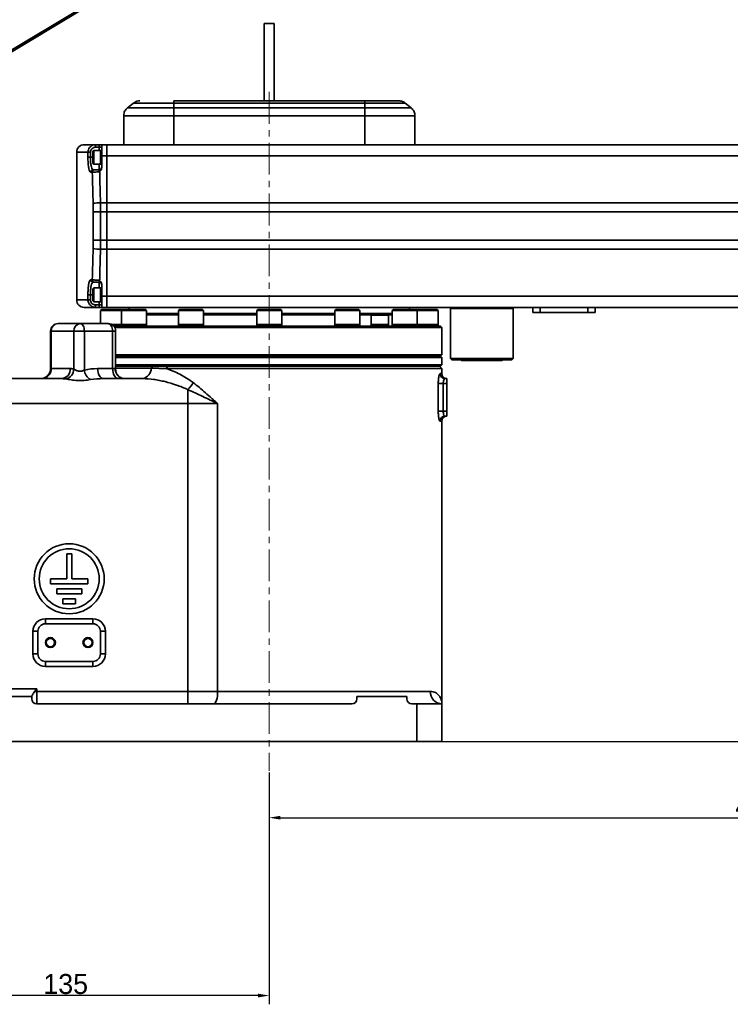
# Model space of a CAD drawing. Header units: millimetres. Extents: x 2633 to 6460, y 1296 to 5553.
# Tile 21 of 29: x 4198 to 4482, y 4066 to 4460. Entities that reach past the tile are written whole.
import ezdxf

# ---------------------------------------------------------------- set-up
doc = ezdxf.new("R2010")
doc.units = ezdxf.units.MM
doc.header["$PDSIZE"] = -1
doc.linetypes.add('CENTER', pattern=[10.16, 6.35, -1.27, 1.27, -1.27])
doc.linetypes.add('CENTERX2', pattern=[20.32, 12.7, -2.54, 2.54, -2.54])
doc.layers.add('中心线层', color=1, linetype='CENTER')
doc.layers.add('标注层', color=7, linetype='Continuous')
doc.dimstyles.new('ISO-25(3)', dxfattribs={"dimtxt": 8, "dimasz": 4.5, "dimexe": 3.5, "dimexo": 0.625, "dimtad": 1, "dimtoh": 1, "dimdec": 1, "dimtxsty": 'Standard', "dimcen": 2.5, "dimclrd": 4, "dimclre": 4, "dimclrt": 3, "dimadec": 0, "dimazin": 0, "dimtfac": 1, "dimtdec": 1, "dimtmove": 1, "dimatfit": 3, "dimfxl": 1, "dimarcsym": 0})

# ---------------------------------------------------------------- blocks, each defined once
blk = doc.blocks.new('_D')
at = {"layer": 'Defpoints', "color": 0, "transparency": 16777216}
for p in [(5081.79, 4746.06), (4012.4, 4171.57), (4172.67, 4171.57)]:
    blk.add_point(p, dxfattribs=at)
at = {"layer": '标注层', "color": 4, "lineweight": -2, "transparency": 16777216}
for p, q in [((5081.16, 4746.06), (4008.9, 4746.06)), ((4012.4, 4741.56), (4012.4, 4176.07)), ((4172.05, 4171.57), (4008.9, 4171.57))]:
    blk.add_line(p, q, dxfattribs=at)
at = {"layer": '标注层', "color": 4, "transparency": 16777216}
for points in [[(4011.65, 4741.56), (4013.15, 4741.56), (4012.4, 4746.06)], [(4011.65, 4176.07), (4013.15, 4176.07), (4012.4, 4171.57)]]:
    blk.add_solid(points, dxfattribs=at)
at = {"layer": '标注层', "color": 3, "transparency": 16777216, "insert": (4002.44, 4500.69), "char_height": 8, "attachment_point": 2, "rotation": 90}
blk.add_mtext('574,5', dxfattribs=at)
blk = doc.blocks.new('_D_2')
at = {"layer": 'Defpoints', "color": 0, "transparency": 16777216}
for p in [(4162.67, 4171.57), (4297.64, 4159.84), (4162.67, 4069.99)]:
    blk.add_point(p, dxfattribs=at)
at = {"layer": '标注层', "color": 4, "lineweight": -2, "transparency": 16777216}
for p, q in [((4162.67, 4170.95), (4162.67, 4066.49)), ((4297.64, 4159.21), (4297.64, 4066.49)), ((4293.14, 4069.99), (4167.17, 4069.99))]:
    blk.add_line(p, q, dxfattribs=at)
at = {"layer": '标注层', "color": 4, "transparency": 16777216}
for points in [[(4167.17, 4070.74), (4167.17, 4069.24), (4162.67, 4069.99)], [(4293.14, 4070.74), (4293.14, 4069.24), (4297.64, 4069.99)]]:
    blk.add_solid(points, dxfattribs=at)
at = {"layer": '标注层', "color": 3, "transparency": 16777216, "insert": (4216.28, 4078.62), "char_height": 8, "attachment_point": 2}
blk.add_mtext('135', dxfattribs=at)
blk = doc.blocks.new('_D_3')
at = {"layer": 'Defpoints', "color": 0, "transparency": 16777216}
for p in [(4727.64, 4323.99), (4297.64, 4159.84), (4727.64, 4141.08)]:
    blk.add_point(p, dxfattribs=at)
at = {"layer": '标注层', "color": 4, "lineweight": -2, "transparency": 16777216}
for p, q in [((4727.64, 4323.37), (4727.64, 4137.58)), ((4297.64, 4159.21), (4297.64, 4137.58)), ((4302.14, 4141.08), (4723.14, 4141.08))]:
    blk.add_line(p, q, dxfattribs=at)
at = {"layer": '标注层', "color": 4, "transparency": 16777216}
for points in [[(4302.14, 4141.83), (4302.14, 4140.33), (4297.64, 4141.08)], [(4723.14, 4141.83), (4723.14, 4140.33), (4727.64, 4141.08)]]:
    blk.add_solid(points, dxfattribs=at)
at = {"layer": '标注层', "color": 3, "transparency": 16777216, "insert": (4492.9, 4149.71), "char_height": 8, "attachment_point": 2}
blk.add_mtext('430', dxfattribs=at)
blk = doc.blocks.new('_D_5')
at = {"layer": 'Defpoints', "color": 0, "transparency": 16777216}
for p in [(4765.82, 4327.57), (4356.67, 4171.57), (4854.81, 4171.57)]:
    blk.add_point(p, dxfattribs=at)
at = {"layer": '标注层', "color": 4, "lineweight": -2, "transparency": 16777216}
for p, q in [((4766.45, 4327.57), (4858.31, 4327.57)), ((4854.81, 4323.07), (4854.81, 4176.07)), ((4357.3, 4171.57), (4858.31, 4171.57))]:
    blk.add_line(p, q, dxfattribs=at)
at = {"layer": '标注层', "color": 4, "transparency": 16777216}
for points in [[(4854.06, 4323.07), (4855.56, 4323.07), (4854.81, 4327.57)], [(4854.06, 4176.07), (4855.56, 4176.07), (4854.81, 4171.57)]]:
    blk.add_solid(points, dxfattribs=at)
at = {"layer": '标注层', "color": 3, "transparency": 16777216, "insert": (4846.19, 4233.28), "char_height": 8, "attachment_point": 2, "rotation": 90}
blk.add_mtext('156', dxfattribs=at)
blk = doc.blocks.new('*D106')
at = {"color": 4, "lineweight": -2, "transparency": 16777216}
for p, q in [((5098.27, 4237.57), (5161.27, 4237.57)), ((5157.77, 4176.07), (5157.77, 4233.07)), ((4357.3, 4171.57), (5161.27, 4171.57))]:
    blk.add_line(p, q, dxfattribs=at)
at = {"color": 4, "transparency": 16777216}
for points in [[(5157.02, 4233.07), (5158.52, 4233.07), (5157.77, 4237.57)], [(5157.02, 4176.07), (5158.52, 4176.07), (5157.77, 4171.57)]]:
    blk.add_solid(points, dxfattribs=at)
at = {"layer": 'Defpoints', "color": 0, "transparency": 16777216}
for p in [(5097.64, 4237.57), (5157.77, 4237.57), (4356.67, 4171.57)]:
    blk.add_point(p, dxfattribs=at)
at = {"color": 3, "transparency": 16777216, "insert": (5153.15, 4204.57), "char_height": 8, "attachment_point": 5, "rotation": 90}
blk.add_mtext('66', dxfattribs=at)

msp = doc.modelspace()

# ---------------------------------------------------------------- linework, layer by layer
at = {"linetype": 'Continuous', "lineweight": 35}
for p, q in [((4170.65, 4433.53), (4224.96, 4466.16)), ((4225.29, 4465.62), (4170.97, 4432.99)), ((4295.67, 4458.47), (4295.67, 4427.57)), ((4297.67, 4458.47), (4295.67, 4458.47)), ((4299.67, 4458.47), (4297.67, 4458.47)), ((4299.67, 4427.57), (4299.67, 4458.47)), ((4335.82, 4427.57), (4259.52, 4427.57)), ((4241.02, 4424.77), (4243.43, 4426.69)), ((4259.52, 4424.77), (4241.02, 4424.77)), ((4259.52, 4426.69), (4243.43, 4426.69)), ((4335.82, 4426.69), (4259.52, 4426.69)), ((4259.52, 4424.77), (4259.52, 4426.69)), ((4335.82, 4424.77), (4259.52, 4424.77)), ((4335.82, 4424.77), (4335.82, 4426.69)), ((4351.92, 4426.69), (4335.82, 4426.69)), ((4354.32, 4424.77), (4335.82, 4424.77)), ((4351.92, 4426.69), (4354.32, 4424.77)), ((4239.52, 4410.07), (4239.52, 4421.65)), ((4259.52, 4421.65), (4239.52, 4421.65)), ((4259.52, 4410.07), (4259.52, 4421.65)), ((4335.82, 4421.65), (4259.52, 4421.65)), ((4335.82, 4410.07), (4335.82, 4421.65)), ((4355.82, 4421.65), (4335.82, 4421.65)), ((4355.82, 4421.65), (4355.82, 4410.07)), ((4223.67, 4410.07), (4228.17, 4410.07)), ((4227.47, 4407.82), (4227.17, 4407.52)), ((4230.17, 4407.82), (4227.47, 4407.82)), ((4227.47, 4407.82), (4227.47, 4402.77)), ((4228.17, 4409.07), (4228.17, 4410.07)), ((4228.17, 4410.07), (4229.67, 4410.07)), ((4229.67, 4409.07), (4228.17, 4409.07)), ((4229.67, 4409.07), (4229.67, 4410.07)), ((4229.67, 4409.07), (4230.67, 4409.07)), ((4229.67, 4407.82), (4229.67, 4409.07)), ((4230.67, 4407.82), (4230.17, 4407.82)), ((4230.17, 4407.82), (4230.17, 4402.77)), ((4230.17, 4402.32), (4230.17, 4407.82)), ((4230.67, 4410.07), (4232.67, 4410.07)), ((4230.67, 4405.67), (4230.67, 4410.07)), ((4232.67, 4410.07), (4254.72, 4410.07)), ((4232.67, 4405.67), (4232.67, 4410.07)), ((4259.52, 4410.07), (4254.72, 4410.07)), ((4335.82, 4410.07), (4259.52, 4410.07)), ((4340.63, 4410.07), (4335.82, 4410.07)), ((4340.63, 4410.07), (4792.67, 4410.07)), ((4220.67, 4407.07), (4220.67, 4348.07)), ((4225.16, 4407.07), (4220.67, 4407.07)), ((4225.16, 4405.07), (4225.16, 4407.07)), ((4226.14, 4407.07), (4225.16, 4407.07)), ((4226.14, 4405.07), (4225.16, 4405.07)), ((4226.14, 4407.07), (4226.14, 4405.07)), ((4226.14, 4405.07), (4227.17, 4405.07)), ((4227.17, 4403.02), (4227.17, 4407.52)), ((4232.67, 4405.67), (4230.67, 4405.67)), ((4230.67, 4405.67), (4230.67, 4400.91)), ((4792.67, 4405.67), (4232.67, 4405.67)), ((4232.67, 4386.85), (4232.67, 4405.67)), ((4227.17, 4402.62), (4227.17, 4403.02)), ((4227.17, 4402.62), (4227.47, 4402.32)), ((4227.25, 4400.07), (4227.9, 4400.07)), ((4227.47, 4402.77), (4227.47, 4402.32)), ((4227.47, 4402.32), (4230.17, 4402.32)), ((4229.67, 4400.07), (4229.67, 4402.32)), ((4230.17, 4402.77), (4230.17, 4402.32)), ((4230.17, 4402.32), (4230.67, 4402.32)), ((4226.92, 4399.07), (4226.27, 4399.07)), ((4227.28, 4383.28), (4227.24, 4386.49)), ((4230.18, 4386.85), (4230.22, 4383.28)), ((4230.18, 4386.85), (4232.67, 4386.85)), ((4232.67, 4386.85), (4792.67, 4386.85)), ((4232.67, 4383.28), (4232.67, 4386.85)), ((4227.28, 4383.28), (4230.22, 4383.28)), ((4227.28, 4371.86), (4227.28, 4383.28)), ((4230.22, 4383.28), (4230.22, 4371.86)), ((4232.67, 4383.28), (4230.22, 4383.28)), ((4792.67, 4383.28), (4232.67, 4383.28)), ((4232.67, 4371.86), (4232.67, 4383.28)), ((4227.24, 4368.65), (4227.28, 4371.86)), ((4227.28, 4371.86), (4230.22, 4371.86)), ((4230.22, 4371.86), (4230.18, 4368.29)), ((4230.22, 4371.86), (4232.67, 4371.86)), ((4232.67, 4371.86), (4792.67, 4371.86)), ((4232.67, 4368.29), (4232.67, 4371.86)), ((4232.67, 4368.29), (4230.18, 4368.29)), ((4792.67, 4368.29), (4232.67, 4368.29)), ((4232.67, 4349.47), (4232.67, 4368.29)), ((4226.27, 4356.07), (4226.92, 4356.07)), ((4227.47, 4352.82), (4227.17, 4352.52)), ((4227.9, 4355.07), (4227.25, 4355.07)), ((4230.17, 4352.82), (4227.47, 4352.82)), ((4227.47, 4352.82), (4227.47, 4347.77)), ((4229.67, 4352.82), (4229.67, 4355.07)), ((4230.67, 4352.82), (4230.17, 4352.82)), ((4230.17, 4352.82), (4230.17, 4347.77)), ((4230.17, 4347.32), (4230.17, 4352.82)), ((4230.67, 4349.47), (4230.67, 4354.23)), ((4225.16, 4348.07), (4225.16, 4350.07)), ((4226.14, 4350.07), (4225.16, 4350.07)), ((4226.14, 4350.07), (4226.14, 4348.07)), ((4226.14, 4350.07), (4227.17, 4350.07)), ((4227.17, 4348.02), (4227.17, 4352.52)), ((4230.67, 4349.47), (4232.67, 4349.47)), ((4230.67, 4349.47), (4230.67, 4345.07)), ((4232.67, 4349.47), (4792.67, 4349.47)), ((4232.67, 4345.07), (4232.67, 4349.47)), ((4220.67, 4348.07), (4225.16, 4348.07)), ((4228.17, 4345.07), (4223.67, 4345.07)), ((4226.14, 4348.07), (4225.16, 4348.07)), ((4227.17, 4347.62), (4227.17, 4348.02)), ((4227.17, 4347.62), (4227.47, 4347.32)), ((4227.47, 4347.77), (4227.47, 4347.32)), ((4227.47, 4347.32), (4230.17, 4347.32)), ((4228.17, 4346.07), (4229.67, 4346.07)), ((4228.17, 4346.07), (4228.17, 4345.07)), ((4229.67, 4345.07), (4228.17, 4345.07)), ((4229.67, 4346.07), (4229.67, 4347.32)), ((4229.67, 4345.07), (4229.67, 4346.07)), ((4229.67, 4346.07), (4230.67, 4346.07)), ((4230.17, 4347.77), (4230.17, 4347.32)), ((4230.17, 4347.32), (4230.67, 4347.32)), ((4232.67, 4345.07), (4230.67, 4345.07)), ((4684.72, 4345.07), (4232.67, 4345.07)), ((4241.67, 4345.07), (4241.67, 4344.27)), ((4353.67, 4344.27), (4353.67, 4345.07)), ((4370.67, 4345.07), (4370.17, 4344.57)), ((4395.17, 4344.57), (4394.67, 4345.07)), ((4402.97, 4343.07), (4402.97, 4345.07)), ((4405.97, 4345.07), (4405.97, 4343.07)), ((4424.97, 4343.07), (4424.97, 4345.07)), ((4427.97, 4345.07), (4427.97, 4343.07)), ((4230.67, 4344.27), (4230.17, 4343.77)), ((4230.17, 4343.77), (4230.17, 4338.57)), ((4238.55, 4343.77), (4230.17, 4343.77)), ((4230.67, 4344.27), (4239.05, 4344.27)), ((4239.05, 4344.27), (4238.55, 4343.77)), ((4238.55, 4343.77), (4238.55, 4338.27)), ((4248.55, 4343.77), (4238.55, 4343.77)), ((4239.05, 4344.27), (4248.05, 4344.27)), ((4248.55, 4343.77), (4248.05, 4344.27)), ((4248.55, 4338.27), (4248.55, 4343.77)), ((4261.42, 4342.57), (4248.55, 4342.57)), ((4261.42, 4342.07), (4248.55, 4342.07)), ((4261.92, 4344.27), (4261.42, 4343.77)), ((4261.42, 4343.77), (4261.42, 4338.27)), ((4271.42, 4343.77), (4261.42, 4343.77)), ((4261.92, 4344.27), (4270.92, 4344.27)), ((4271.42, 4343.77), (4270.92, 4344.27)), ((4271.42, 4338.27), (4271.42, 4343.77)), ((4292.67, 4342.57), (4271.42, 4342.57)), ((4292.67, 4342.07), (4271.42, 4342.07)), ((4293.17, 4344.27), (4292.67, 4343.77)), ((4292.67, 4343.77), (4292.67, 4338.27)), ((4302.67, 4343.77), (4292.67, 4343.77)), ((4293.17, 4344.27), (4302.17, 4344.27)), ((4302.67, 4343.77), (4302.17, 4344.27)), ((4302.67, 4338.27), (4302.67, 4343.77)), ((4323.92, 4342.57), (4302.67, 4342.57)), ((4323.92, 4342.07), (4302.67, 4342.07)), ((4324.42, 4344.27), (4323.92, 4343.77)), ((4323.92, 4343.77), (4323.92, 4338.27)), ((4333.92, 4343.77), (4323.92, 4343.77)), ((4324.42, 4344.27), (4333.42, 4344.27)), ((4333.92, 4343.77), (4333.42, 4344.27)), ((4333.92, 4338.27), (4333.92, 4343.77)), ((4346.8, 4342.57), (4333.92, 4342.57)), ((4338.52, 4342.07), (4333.92, 4342.07)), ((4338.72, 4342.27), (4338.37, 4341.92)), ((4338.37, 4341.92), (4338.37, 4338.27)), ((4345.37, 4341.92), (4338.37, 4341.92)), ((4338.72, 4342.27), (4345.02, 4342.27)), ((4345.37, 4341.92), (4345.02, 4342.27)), ((4346.8, 4342.07), (4345.22, 4342.07)), ((4345.37, 4338.27), (4345.37, 4341.92)), ((4347.3, 4344.27), (4346.8, 4343.77)), ((4346.8, 4343.77), (4346.8, 4338.27)), ((4356.8, 4343.77), (4346.8, 4343.77)), ((4347.3, 4344.27), (4356.3, 4344.27)), ((4356.8, 4343.77), (4356.3, 4344.27)), ((4356.3, 4344.27), (4364.67, 4344.27)), ((4356.8, 4338.27), (4356.8, 4343.77)), ((4365.17, 4343.77), (4356.8, 4343.77)), ((4365.17, 4343.77), (4364.67, 4344.27)), ((4365.17, 4338.27), (4365.17, 4343.77)), ((4370.17, 4344.57), (4370.17, 4324.57)), ((4395.17, 4344.57), (4370.17, 4344.57)), ((4395.17, 4324.57), (4395.17, 4344.57)), ((4405.97, 4343.07), (4402.97, 4343.07)), ((4424.97, 4343.07), (4405.97, 4343.07)), ((4427.97, 4343.07), (4424.97, 4343.07)), ((4213.22, 4338.57), (4221.97, 4338.57)), ((4221.97, 4338.57), (4233.23, 4338.57)), ((4238.55, 4338.27), (4234.54, 4338.27)), ((4366.17, 4337.57), (4235.47, 4337.57)), ((4366.67, 4337.07), (4235.83, 4337.07)), ((4238.55, 4338.27), (4238.55, 4337.57)), ((4248.55, 4338.27), (4238.55, 4338.27)), ((4238.55, 4338.27), (4239.22, 4338.27)), ((4239.22, 4338.27), (4248.55, 4338.27)), ((4248.55, 4337.57), (4248.55, 4338.27)), ((4261.42, 4338.27), (4261.42, 4337.57)), ((4271.42, 4338.27), (4261.42, 4338.27)), ((4261.42, 4338.27), (4263.92, 4338.27)), ((4263.92, 4338.27), (4271.42, 4338.27)), ((4271.42, 4337.57), (4271.42, 4338.27)), ((4292.67, 4338.27), (4292.67, 4337.57)), ((4302.67, 4338.27), (4292.67, 4338.27)), ((4292.67, 4338.27), (4297.67, 4338.27)), ((4297.67, 4338.27), (4302.67, 4338.27)), ((4302.67, 4337.57), (4302.67, 4338.27)), ((4323.92, 4338.27), (4323.92, 4337.57)), ((4333.92, 4338.27), (4323.92, 4338.27)), ((4323.92, 4338.27), (4331.42, 4338.27)), ((4331.42, 4338.27), (4333.92, 4338.27)), ((4333.92, 4337.57), (4333.92, 4338.27)), ((4338.37, 4338.27), (4338.37, 4337.57)), ((4345.37, 4338.27), (4338.37, 4338.27)), ((4338.37, 4338.27), (4341.87, 4338.27)), ((4341.87, 4338.27), (4345.37, 4338.27)), ((4345.37, 4337.57), (4345.37, 4338.27)), ((4346.8, 4338.27), (4346.8, 4337.57)), ((4356.8, 4338.27), (4346.8, 4338.27)), ((4346.8, 4338.27), (4356.13, 4338.27)), ((4356.13, 4338.27), (4356.8, 4338.27)), ((4356.8, 4337.57), (4356.8, 4338.27)), ((4365.17, 4338.27), (4356.8, 4338.27)), ((4365.17, 4337.57), (4365.17, 4338.27)), ((4366.67, 4337.07), (4366.17, 4337.57)), ((4366.67, 4326.07), (4366.67, 4337.07)), ((4210.22, 4335.57), (4210.22, 4320.57)), ((4210.47, 4335.57), (4210.22, 4335.57)), ((4210.47, 4335.57), (4210.47, 4320.57)), ((4219.5, 4335.57), (4210.47, 4335.57)), ((4223.76, 4335.57), (4219.5, 4335.57)), ((4219.5, 4320.39), (4219.5, 4335.57)), ((4223.76, 4335.57), (4223.76, 4320.01)), ((4235.02, 4335.57), (4223.76, 4335.57)), ((4235.02, 4320.57), (4235.02, 4335.57)), ((4236.23, 4335.57), (4235.02, 4335.57)), ((4236.23, 4320.2), (4236.23, 4335.57)), ((4297.67, 4326.07), (4236.23, 4326.07)), ((4236.23, 4325.57), (4297.67, 4325.57)), ((4236.23, 4325.57), (4366.17, 4325.57)), ((4366.67, 4326.07), (4297.67, 4326.07)), ((4297.67, 4325.57), (4366.17, 4325.57)), ((4366.17, 4325.57), (4366.67, 4326.07)), ((4366.67, 4325.07), (4366.17, 4325.57)), ((4366.67, 4325.07), (4236.23, 4325.07)), ((4236.23, 4322.07), (4366.67, 4322.07)), ((4366.17, 4321.57), (4236.23, 4321.57)), ((4250.45, 4320.74), (4251.12, 4321.57)), ((4257.1, 4321.57), (4256.5, 4320.57)), ((4366.67, 4320.57), (4365.67, 4321.57)), ((4366.17, 4321.57), (4366.67, 4322.07)), ((4366.67, 4322.07), (4366.67, 4325.07)), ((4370.17, 4324.57), (4370.67, 4324.07)), ((4370.17, 4324.57), (4395.17, 4324.57)), ((4394.67, 4324.07), (4370.67, 4324.07)), ((4388.95, 4323.77), (4375.17, 4323.77)), ((4390.17, 4323.77), (4388.95, 4323.77)), ((4394.67, 4324.07), (4395.17, 4324.57)), ((4210.22, 4320.57), (4210.47, 4320.57)), ((4210.47, 4320.57), (4218.05, 4320.57)), ((4229.04, 4320.57), (4235.02, 4320.57)), ((4235.02, 4320.57), (4236.08, 4320.57)), ((4250.45, 4320.74), (4236.23, 4320.74)), ((4366.67, 4320.57), (4256.5, 4320.57)), ((4365.91, 4318.57), (4366.67, 4318.57)), ((4366.67, 4318.57), (4366.67, 4320.57)), ((4162.67, 4316.57), (4214.7, 4316.57)), ((4231.42, 4316.57), (4247.08, 4316.57)), ((4365.22, 4303.57), (4365.22, 4314.57)), ((4365.22, 4314.57), (4367.18, 4314.57)), ((4367.18, 4314.57), (4367.18, 4303.57)), ((4368.67, 4314.57), (4367.18, 4314.57)), ((4367.89, 4316.57), (4368.67, 4316.57)), ((4368.67, 4316.57), (4368.67, 4314.57)), ((4368.67, 4314.57), (4368.67, 4303.57)), ((4265.04, 4312.18), (4265.04, 4306.57)), ((4265.04, 4306.57), (4162.67, 4306.57)), ((4277.01, 4306.57), (4265.04, 4306.57)), ((4265.04, 4191.57), (4265.04, 4306.57)), ((4277.01, 4306.57), (4277.01, 4191.57)), ((4365.22, 4303.57), (4367.18, 4303.57)), ((4367.18, 4303.57), (4368.67, 4303.57)), ((4368.67, 4301.57), (4367.89, 4301.57)), ((4368.67, 4303.57), (4368.67, 4301.57)), ((4366.67, 4299.57), (4365.91, 4299.57)), ((4366.67, 4186.57), (4366.67, 4299.57)), ((4218.67, 4246.57), (4216.67, 4246.57)), ((4216.67, 4246.57), (4216.67, 4236.57)), ((4218.67, 4236.57), (4218.67, 4246.57)), ((4216.67, 4236.57), (4210.17, 4236.57)), ((4210.17, 4236.57), (4210.17, 4234.57)), ((4225.17, 4236.57), (4218.67, 4236.57)), ((4225.17, 4234.57), (4225.17, 4236.57)), ((4210.17, 4234.57), (4225.17, 4234.57)), ((4212.67, 4232.57), (4212.67, 4230.57)), ((4222.67, 4232.57), (4212.67, 4232.57)), ((4222.67, 4230.57), (4222.67, 4232.57)), ((4212.67, 4230.57), (4222.67, 4230.57)), ((4220.17, 4228.57), (4215.17, 4228.57)), ((4215.17, 4228.57), (4215.17, 4226.57)), ((4220.17, 4226.57), (4220.17, 4228.57)), ((4215.17, 4226.57), (4220.17, 4226.57)), ((4208.17, 4218.57), (4208.17, 4220.57)), ((4208.17, 4220.57), (4227.17, 4220.57)), ((4227.17, 4218.57), (4227.17, 4220.57)), ((4203.17, 4215.57), (4205.17, 4215.57)), ((4203.17, 4206.57), (4203.17, 4215.57)), ((4205.17, 4215.57), (4205.17, 4206.57)), ((4227.17, 4218.57), (4208.17, 4218.57)), ((4230.17, 4206.57), (4230.17, 4215.57)), ((4230.17, 4215.57), (4232.17, 4215.57)), ((4232.17, 4215.57), (4232.17, 4206.57)), ((4203.17, 4206.57), (4205.17, 4206.57)), ((4208.17, 4201.57), (4208.17, 4203.57)), ((4208.17, 4203.57), (4227.17, 4203.57)), ((4227.17, 4201.57), (4227.17, 4203.57)), ((4230.17, 4206.57), (4232.17, 4206.57)), ((4227.17, 4201.57), (4208.17, 4201.57)), ((4180.67, 4192.57), (4204.67, 4192.57)), ((4203.86, 4191.57), (4204.67, 4191.57)), ((4204.67, 4192.57), (4204.67, 4191.57)), ((4204.67, 4191.57), (4204.67, 4186.57)), ((4204.67, 4191.57), (4265.04, 4191.57)), ((4265.04, 4191.57), (4277.01, 4191.57)), ((4265.04, 4191.57), (4265.04, 4186.57)), ((4277.01, 4191.57), (4362.01, 4191.57)), ((4182.67, 4189.57), (4202.67, 4189.57)), ((4202.67, 4189.58), (4202.67, 4189.57)), ((4202.67, 4189.57), (4202.67, 4188.57)), ((4332.67, 4189.57), (4332.67, 4188.57)), ((4332.67, 4189.57), (4352.67, 4189.57)), ((4352.67, 4189.57), (4352.67, 4188.57)), ((4330.67, 4186.57), (4204.67, 4186.57)), ((4356.67, 4186.57), (4354.67, 4186.57)), ((4356.67, 4171.57), (4356.67, 4186.57)), ((4356.67, 4186.57), (4366.67, 4186.57)), ((4366.67, 4186.57), (4366.67, 4171.57)), ((4356.67, 4171.57), (4172.67, 4171.57)), ((4366.67, 4171.57), (4356.67, 4171.57))]:
    msp.add_line(p, q, dxfattribs=at)
at = {"color": 7, "linetype": 'Continuous', "lineweight": 35}
for p, q in [((4356.67, 4171.57), (4172.67, 4171.57)), ((4366.67, 4171.57), (4356.67, 4171.57))]:
    msp.add_line(p, q, dxfattribs=at)
at = {"linetype": 'Continuous', "lineweight": 35, "flags": 128}
for points in [[(4221.97, 4338.57), (4222.32, 4338.51), (4222.66, 4338.34), (4222.96, 4338.06), (4223.23, 4337.69), (4223.46, 4337.24), (4223.62, 4336.72), (4223.72, 4336.16), (4223.76, 4335.57)], [(4233.23, 4338.57), (4233.58, 4338.51), (4233.92, 4338.34), (4234.23, 4338.06), (4234.5, 4337.69), (4234.72, 4337.24), (4234.88, 4336.72), (4234.98, 4336.16), (4235.02, 4335.57)], [(4231.42, 4316.57), (4230.96, 4316.65), (4230.51, 4316.87), (4230.1, 4317.24), (4229.74, 4317.74), (4229.44, 4318.35), (4229.22, 4319.04), (4229.09, 4319.79), (4229.04, 4320.57)], [(4237.4, 4316.57), (4236.93, 4316.65), (4236.49, 4316.87), (4236.08, 4317.24), (4235.72, 4317.74), (4235.42, 4318.35), (4235.2, 4319.04), (4235.06, 4319.79), (4235.02, 4320.57)], [(4238.49, 4316.84), (4239.12, 4316.65), (4239.86, 4316.57)], [(4277.01, 4191.57), (4276.99, 4190.59), (4276.9, 4189.66), (4276.76, 4188.79), (4276.58, 4188.03), (4276.35, 4187.41), (4276.09, 4186.95), (4275.81, 4186.67), (4275.52, 4186.57)]]:
    msp.add_lwpolyline(points, dxfattribs=at)
at = {"linetype": 'Continuous', "lineweight": 35}
for centre, radius in [((4217.67, 4236.57), 14), ((4217.67, 4236.57), 12), ((4210.17, 4211.07), 2), ((4210.17, 4211.07), 1.65), ((4225.17, 4211.07), 2), ((4225.17, 4211.07), 1.65)]:
    msp.add_circle(centre, radius, dxfattribs=at)
for centre, radius, start, end in [((4223.67, 4407.07), 3, 90, 180), ((4227.26, 4399.08), 0.991, 90.5448, 180.5347), ((4227.91, 4399.08), 0.99, 90.6092, 180.5965), ((4229.67, 4401.07), 1, 270, 0), ((4229.89, 4377), 9.86, 88.3213, 105.5689), ((4229.89, 4378.14), 9.86, 254.4311, 271.6787), ((4227.26, 4356.06), 0.991, 179.4653, 269.4552), ((4227.91, 4356.06), 0.99, 179.4035, 269.3908), ((4229.67, 4354.07), 1, 0, 90), ((4223.67, 4348.07), 3, 180, 270), ((4213.22, 4335.57), 3, 90, 180), ((4213.35, 4335.69), 2.88, 92.5538, 182.3441), ((4222.27, 4335.81), 2.77, 96.0929, 185.0103), ((4233.23, 4335.57), 3, 0, 90), ((4375.17, 4325.27), 1.5, 233.1301, 270), ((4390.17, 4325.27), 1.5, 270, 306.8699), ((4206.22, 4320.57), 4, 270, 0), ((4206.62, 4320.41), 3.85, 272.5538, 2.3441), ((4214.34, 4320.27), 3.72, 275.4765, 4.588), ((4215.39, 4320.47), 4.12, 281.5664, 358.7929), ((4228.48, 4320.28), 4.73, 183.2282, 240.326), ((4240.04, 4320.49), 3.97, 178.9079, 246.9913), ((4246.32, 4320.63), 4.13, 280.586, 1.4678), ((4367.9, 4318.56), 1.99, 179.685, 269.6815), ((4368.67, 4318.57), 2, 180, 241.7256), ((4256.11, 4321.47), 12.89, 313.8783, 329.798), ((4367.9, 4299.58), 1.99, 90.3185, 180.315), ((4368.67, 4299.57), 2, 118.2887, 180), ((4208.17, 4215.57), 5, 90, 180), ((4227.17, 4215.57), 5, 0, 90), ((4208.17, 4215.57), 3, 90, 180), ((4227.17, 4215.57), 3, 0, 90), ((4208.17, 4206.57), 5, 180, 270), ((4208.17, 4206.57), 3, 180, 270), ((4227.17, 4206.57), 3, 270, 0), ((4227.17, 4206.57), 5, 270, 0), ((4366.85, 4191.41), 4.84, 178.0675, 267.9274), ((4204.67, 4188.57), 2, 180, 270), ((4330.67, 4188.57), 2, 270, 0), ((4354.67, 4188.57), 2, 180, 270)]:
    msp.add_arc(centre, radius, start, end, dxfattribs=at)
for centre, major_axis, ratio, start_param, end_param in [((4520.67, 4901.56), (0, 2475), 0.121212, 1.775243, 1.780435), ((4520.67, 4901.91), (0, 2475), 0.12, 1.775412, 1.780435), ((4520.67, 3853.58), (0, 2475), 0.121212, 1.361157, 1.36635), ((4520.67, 3853.23), (0, 2475), 0.12, 1.361157, 1.366181), ((4229.04, 4306.57), (18.92, 0), 0.739961, 1.570796, 1.853848), ((4231.42, 4306.57), (18.92, 0), 0.528544, 1.570796, 1.853848)]:
    msp.add_ellipse(centre, major_axis=major_axis, ratio=ratio, start_param=start_param, end_param=end_param, dxfattribs=at)
for points, knots in [([(4243.43, 4426.69), (4243.84, 4427), (4244.59, 4427.56), (4245.52, 4427.57), (4245.93, 4427.57)], [0, 0, 0, 0, 0.557303, 1, 1, 1, 1]), ([(4259.52, 4426.69), (4259.52, 4427), (4259.52, 4427.56), (4259.52, 4427.57), (4259.52, 4427.57)], [0, 0, 0, 0, 0.557303, 1, 1, 1, 1]), ([(4349.42, 4427.57), (4349.38, 4427.57), (4349.28, 4427.57), (4348.53, 4427.57), (4347.27, 4427.57), (4345.51, 4427.57), (4343.33, 4427.57), (4340.89, 4427.57), (4338.36, 4427.57), (4336.65, 4427.57), (4335.82, 4427.57)], [0, 0, 0, 0, 0.116516, 0.240011, 0.368641, 0.5, 0.631359, 0.759989, 0.883484, 1, 1, 1, 1]), ([(4335.82, 4426.69), (4335.82, 4427), (4335.82, 4427.56), (4335.82, 4427.57), (4335.82, 4427.57)], [0, 0, 0, 0, 0.557303, 1, 1, 1, 1]), ([(4349.42, 4427.57), (4349.94, 4427.55), (4350.87, 4427.52), (4351.6, 4426.95), (4351.92, 4426.69)], [0, 0, 0, 0, 0.557303, 1, 1, 1, 1]), ([(4239.52, 4421.65), (4239.52, 4422), (4239.52, 4422.68), (4239.91, 4423.87), (4240.6, 4424.42), (4241.02, 4424.77)], [0, 0, 0, 0, 0.289057, 0.55761, 1, 1, 1, 1]), ([(4259.52, 4421.65), (4259.52, 4422), (4259.52, 4422.68), (4259.52, 4423.87), (4259.52, 4424.42), (4259.52, 4424.77)], [0, 0, 0, 0, 0.289057, 0.55761, 1, 1, 1, 1]), ([(4335.82, 4421.65), (4335.82, 4422), (4335.82, 4422.68), (4335.82, 4423.87), (4335.82, 4424.42), (4335.82, 4424.77)], [0, 0, 0, 0, 0.289057, 0.55761, 1, 1, 1, 1]), ([(4354.32, 4424.77), (4354.6, 4424.55), (4355.13, 4424.13), (4355.81, 4423.08), (4355.82, 4422.2), (4355.82, 4421.65)], [0, 0, 0, 0, 0.289057, 0.55761, 1, 1, 1, 1]), ([(4225.16, 4407.07), (4225.19, 4407.4), (4225.25, 4408.07), (4225.76, 4408.96), (4226.51, 4409.64), (4227.36, 4410.01), (4227.93, 4410.05), (4228.17, 4410.07)], [0, 0, 0, 0, 0.2115184, 0.4226284, 0.6345744, 0.8489996, 1, 1, 1, 1]), ([(4228.17, 4409.07), (4228.01, 4409.06), (4227.63, 4409.03), (4227.05, 4408.78), (4226.55, 4408.33), (4226.21, 4407.74), (4226.16, 4407.29), (4226.14, 4407.07)], [0, 0, 0, 0, 0.151618, 0.366663, 0.57869, 0.789321, 1, 1, 1, 1]), ([(4229.67, 4410.07), (4229.67, 4410.07), (4229.87, 4410.07), (4230.23, 4410.07), (4230.61, 4410.07), (4230.65, 4410.07), (4230.67, 4410.07)], [0, 0, 0, 0, 0.003085, 0.413272, 0.752251, 1, 1, 1, 1]), ([(4226.27, 4399.07), (4226.14, 4399.14), (4225.87, 4399.27), (4225.54, 4400.33), (4225.29, 4401.89), (4225.17, 4403.57), (4225.16, 4404.66), (4225.16, 4405.07)], [0, 0, 0, 0, 0.219785, 0.439499, 0.656741, 0.870218, 1, 1, 1, 1]), ([(4226.14, 4405.07), (4226.15, 4404.73), (4226.16, 4403.82), (4226.28, 4402.42), (4226.52, 4401.12), (4226.86, 4400.24), (4227.12, 4400.13), (4227.25, 4400.07)], [0, 0, 0, 0, 0.12952, 0.342655, 0.559788, 0.779715, 1, 1, 1, 1]), ([(4227.9, 4400.07), (4227.92, 4400.07), (4227.99, 4400.07), (4228.25, 4400.07), (4228.75, 4400.07), (4229.26, 4400.07), (4229.58, 4400.07), (4229.67, 4400.07)], [0, 0, 0, 0, 0.092926, 0.358588, 0.622328, 0.885856, 1, 1, 1, 1]), ([(4229.72, 4399.19), (4229.72, 4399.2), (4229.72, 4399.33), (4229.72, 4399.56), (4229.71, 4399.75), (4229.71, 4399.91), (4229.7, 4400.04), (4229.68, 4400.06), (4229.67, 4400.07)], [0, 0, 0, 0, 0.034082, 0.265219, 0.496502, 0.524892, 0.758088, 1, 1, 1, 1]), ([(4230.67, 4400.91), (4230.65, 4400.74), (4230.61, 4400.34), (4230.31, 4399.88), (4230.03, 4399.54), (4229.87, 4399.36), (4229.79, 4399.26), (4229.77, 4399.22), (4229.77, 4399.18), (4229.78, 4399.12), (4229.82, 4399.07), (4229.86, 4399.03), (4229.87, 4399.02)], [0, 0, 0, 0, 0.231378, 0.551981, 0.723874, 0.844305, 0.87632, 0.896713, 0.912256, 0.927766, 0.974815, 1, 1, 1, 1]), ([(4229.72, 4399.19), (4229.53, 4399.19), (4229, 4399.18), (4228.19, 4399.16), (4227.44, 4399.12), (4227.06, 4399.09), (4226.95, 4399.07), (4226.92, 4399.07)], [0, 0, 0, 0, 0.146487, 0.400754, 0.65488, 0.910585, 1, 1, 1, 1]), ([(4229.87, 4399.02), (4229.82, 4399.07), (4229.77, 4399.13), (4229.72, 4399.19), (4229.72, 4399.19)], [0, 0, 0, 0, 0.972056, 1, 1, 1, 1]), ([(4225.16, 4350.07), (4225.17, 4350.74), (4225.19, 4352.07), (4225.37, 4353.85), (4225.64, 4355.21), (4225.96, 4355.96), (4226.18, 4356.04), (4226.27, 4356.07)], [0, 0, 0, 0, 0.210055, 0.42021, 0.631888, 0.846832, 1, 1, 1, 1]), ([(4227.25, 4355.07), (4227.16, 4355.04), (4226.94, 4354.98), (4226.62, 4354.35), (4226.35, 4353.22), (4226.18, 4351.74), (4226.15, 4350.63), (4226.14, 4350.07)], [0, 0, 0, 0, 0.153539, 0.368791, 0.580466, 0.790357, 1, 1, 1, 1]), ([(4226.92, 4356.07), (4227.02, 4356.06), (4227.23, 4356.03), (4227.92, 4355.99), (4228.78, 4355.97), (4229.42, 4355.96), (4229.72, 4355.95)], [0, 0, 0, 0, 0.257355, 0.514961, 0.772027, 1, 1, 1, 1]), ([(4229.67, 4355.07), (4229.51, 4355.07), (4229.11, 4355.07), (4228.57, 4355.07), (4228.1, 4355.07), (4227.97, 4355.07), (4227.9, 4355.07)], [0, 0, 0, 0, 0.198722, 0.465213, 0.732622, 1, 1, 1, 1]), ([(4229.67, 4355.07), (4229.68, 4355.07), (4229.69, 4355.08), (4229.7, 4355.16), (4229.71, 4355.34), (4229.72, 4355.58), (4229.72, 4355.81), (4229.72, 4355.94), (4229.72, 4355.95)], [0, 0, 0, 0, 0.1108832, 0.3455129, 0.5038712, 0.7349803, 0.9659433, 1, 1, 1, 1]), ([(4229.72, 4355.95), (4229.72, 4355.95), (4229.77, 4356.01), (4229.82, 4356.07), (4229.87, 4356.12)], [0, 0, 0, 0, 0.027944, 1, 1, 1, 1]), ([(4229.87, 4356.12), (4229.85, 4356.1), (4229.81, 4356.06), (4229.78, 4356), (4229.77, 4355.95), (4229.78, 4355.9), (4229.86, 4355.77), (4230.16, 4355.47), (4230.51, 4355), (4230.66, 4354.5), (4230.67, 4354.28), (4230.67, 4354.23)], [0, 0, 0, 0, 0.041573, 0.074485, 0.091374, 0.108351, 0.144023, 0.301771, 0.696613, 0.938571, 1, 1, 1, 1]), ([(4228.17, 4345.07), (4227.83, 4345.1), (4227.14, 4345.17), (4226.23, 4345.7), (4225.55, 4346.48), (4225.2, 4347.32), (4225.17, 4347.86), (4225.16, 4348.07)], [0, 0, 0, 0, 0.217972, 0.436389, 0.65382, 0.868624, 1, 1, 1, 1]), ([(4226.14, 4348.07), (4226.15, 4347.93), (4226.17, 4347.57), (4226.41, 4347.01), (4226.86, 4346.49), (4227.48, 4346.14), (4227.94, 4346.09), (4228.17, 4346.07)], [0, 0, 0, 0, 0.130834, 0.344978, 0.56228, 0.781167, 1, 1, 1, 1]), ([(4230.67, 4345.07), (4230.65, 4345.07), (4230.61, 4345.07), (4230.23, 4345.07), (4229.87, 4345.07), (4229.67, 4345.07), (4229.67, 4345.07)], [0, 0, 0, 0, 0.247749, 0.586728, 0.996915, 1, 1, 1, 1]), ([(4251.12, 4321.57), (4251.28, 4321.57), (4251.59, 4321.57), (4252.07, 4321.57), (4252.63, 4321.57), (4253.29, 4321.57), (4254.28, 4321.57), (4255.3, 4321.57), (4256.33, 4321.57), (4256.84, 4321.57), (4257.1, 4321.57)], [0, 0, 0, 0, 0.082468, 0.165849, 0.250158, 0.372838, 0.50004, 0.749945, 0.874954, 1, 1, 1, 1]), ([(4219.5, 4320.39), (4219.62, 4320.32), (4219.75, 4320.25), (4220.02, 4320.1), (4220.18, 4320.02), (4220.5, 4319.86), (4220.68, 4319.79), (4221.05, 4319.66), (4221.24, 4319.61), (4221.65, 4319.55), (4221.86, 4319.53), (4222.28, 4319.54), (4222.49, 4319.57), (4222.88, 4319.66), (4223.08, 4319.72), (4223.43, 4319.86), (4223.6, 4319.93), (4223.76, 4320.01)], [0, 0, 0, 0, 0.125, 0.125, 0.25, 0.25, 0.375, 0.375, 0.5, 0.5, 0.625, 0.625, 0.75, 0.75, 0.875, 0.875, 1, 1, 1, 1]), ([(4236.08, 4320.57), (4236.11, 4320.56), (4236.19, 4320.53), (4236.23, 4320.36), (4236.23, 4320.23), (4236.23, 4320.2)], [0, 0, 0, 0, 0.338837, 0.826479, 1, 1, 1, 1]), ([(4238.54, 4316.86), (4238.38, 4316.93), (4237.89, 4317.1), (4237.21, 4317.68), (4236.62, 4318.49), (4236.29, 4319.38), (4236.25, 4319.93), (4236.24, 4320.2)], [0, 0, 0, 0, 0.122225, 0.355854, 0.591533, 0.807032, 1, 1, 1, 1]), ([(4256.5, 4320.57), (4256.25, 4320.58), (4255.73, 4320.61), (4254.69, 4320.65), (4253.67, 4320.69), (4252.66, 4320.71), (4251.91, 4320.73), (4251.17, 4320.74), (4250.69, 4320.74), (4250.45, 4320.74)], [0, 0, 0, 0, 0.122911, 0.248465, 0.498014, 0.622537, 0.748543, 0.873769, 1, 1, 1, 1]), ([(4256.5, 4320.57), (4256.95, 4320.43), (4257.4, 4320.28), (4258.31, 4319.95), (4258.77, 4319.78), (4260.14, 4319.22), (4261.04, 4318.8), (4262.84, 4317.87), (4263.74, 4317.37), (4265.51, 4316.26), (4266.39, 4315.66), (4267.24, 4314.99)], [0, 0, 0, 0, 0.125, 0.125, 0.25, 0.25, 0.5, 0.5, 0.75, 0.75, 1, 1, 1, 1]), ([(4365.22, 4314.57), (4365.22, 4314.83), (4365.22, 4315.09), (4365.24, 4315.6), (4365.26, 4315.85), (4365.3, 4316.33), (4365.32, 4316.56), (4365.38, 4317), (4365.41, 4317.2), (4365.48, 4317.57), (4365.51, 4317.74), (4365.59, 4318.03), (4365.63, 4318.16), (4365.71, 4318.36), (4365.75, 4318.44), (4365.84, 4318.54), (4365.88, 4318.57), (4365.91, 4318.57)], [0, 0, 0, 0, 0.125, 0.125, 0.25, 0.25, 0.375, 0.375, 0.5, 0.5, 0.625, 0.625, 0.75, 0.75, 0.875, 0.875, 1, 1, 1, 1]), ([(4226.14, 4316.17), (4225.74, 4316.11), (4225.34, 4316.06), (4224.5, 4315.96), (4224.06, 4315.92), (4223.19, 4315.86), (4222.75, 4315.84), (4221.85, 4315.83), (4221.41, 4315.83), (4220.53, 4315.87), (4220.09, 4315.9), (4219.22, 4315.98), (4218.81, 4316.03), (4217.99, 4316.14), (4217.6, 4316.2), (4216.87, 4316.33), (4216.52, 4316.39), (4216.21, 4316.44)], [0, 0, 0, 0, 0.125, 0.125, 0.25, 0.25, 0.375, 0.375, 0.5, 0.5, 0.625, 0.625, 0.75, 0.75, 0.875, 0.875, 1, 1, 1, 1]), ([(4265.04, 4312.18), (4264.3, 4312.54), (4263.55, 4312.87), (4262.05, 4313.47), (4261.3, 4313.75), (4259.04, 4314.54), (4257.52, 4314.99), (4255.25, 4315.55), (4254.49, 4315.71), (4252.98, 4316.01), (4252.23, 4316.14), (4250, 4316.45), (4248.53, 4316.57), (4247.08, 4316.57)], [0, 0, 0, 0, 0.125, 0.125, 0.25, 0.25, 0.5, 0.5, 0.625, 0.625, 0.75, 0.75, 1, 1, 1, 1]), ([(4267.24, 4314.99), (4268.9, 4313.7), (4270.53, 4312.32), (4272.96, 4310.2), (4273.77, 4309.48), (4274.98, 4308.39), (4275.39, 4308.03), (4276.2, 4307.3), (4276.61, 4306.93), (4277.01, 4306.57)], [0, 0, 0, 0, 0.5, 0.5, 0.75, 0.75, 0.875, 0.875, 1, 1, 1, 1]), ([(4367.89, 4316.57), (4367.81, 4316.57), (4367.73, 4316.52), (4367.57, 4316.33), (4367.49, 4316.18), (4367.38, 4315.91), (4367.35, 4315.81), (4367.29, 4315.59), (4367.26, 4315.48), (4367.22, 4315.23), (4367.2, 4315.1), (4367.18, 4314.84), (4367.18, 4314.71), (4367.18, 4314.57)], [0, 0, 0, 0, 0.25, 0.25, 0.5, 0.5, 0.625, 0.625, 0.75, 0.75, 0.875, 0.875, 1, 1, 1, 1]), ([(4367.95, 4316.7), (4367.89, 4316.73), (4367.77, 4316.78), (4367.71, 4316.82), (4367.72, 4316.81), (4367.72, 4316.81)], [0, 0, 0, 0, 0.473175, 0.948029, 1, 1, 1, 1]), ([(4265.04, 4312.18), (4267.06, 4311.3), (4269.07, 4310.38), (4273.05, 4308.49), (4275.04, 4307.53), (4277.01, 4306.57)], [0, 0, 0, 0, 0.5, 0.5, 1, 1, 1, 1]), ([(4365.91, 4299.57), (4365.88, 4299.57), (4365.84, 4299.6), (4365.76, 4299.7), (4365.71, 4299.78), (4365.63, 4299.98), (4365.59, 4300.11), (4365.52, 4300.4), (4365.48, 4300.57), (4365.41, 4300.94), (4365.38, 4301.14), (4365.32, 4301.57), (4365.3, 4301.81), (4365.24, 4302.52), (4365.22, 4303.05), (4365.22, 4303.57)], [0, 0, 0, 0, 0.125, 0.125, 0.25, 0.25, 0.375, 0.375, 0.5, 0.5, 0.625, 0.625, 0.75, 0.75, 1, 1, 1, 1]), ([(4367.18, 4303.57), (4367.18, 4303.3), (4367.2, 4303.03), (4367.26, 4302.66), (4367.29, 4302.55), (4367.35, 4302.33), (4367.38, 4302.23), (4367.45, 4302.05), (4367.49, 4301.97), (4367.57, 4301.83), (4367.61, 4301.77), (4367.69, 4301.67), (4367.73, 4301.63), (4367.81, 4301.58), (4367.85, 4301.57), (4367.89, 4301.57)], [0, 0, 0, 0, 0.25, 0.25, 0.375, 0.375, 0.5, 0.5, 0.625, 0.625, 0.75, 0.75, 0.875, 0.875, 1, 1, 1, 1]), ([(4367.72, 4301.33), (4367.73, 4301.33), (4367.74, 4301.34), (4367.84, 4301.39), (4367.93, 4301.43), (4367.95, 4301.44)], [0, 0, 0, 0, 0.383799, 0.807891, 1, 1, 1, 1]), ([(4202.67, 4189.58), (4202.67, 4189.59), (4202.68, 4189.62), (4202.71, 4189.69), (4202.74, 4189.74), (4202.8, 4189.85), (4202.83, 4189.92), (4202.91, 4190.07), (4202.96, 4190.16), (4203.07, 4190.34), (4203.12, 4190.44), (4203.24, 4190.65), (4203.31, 4190.76), (4203.52, 4191.1), (4203.68, 4191.34), (4203.86, 4191.57)], [0, 0, 0, 0, 0.125, 0.125, 0.25, 0.25, 0.375, 0.375, 0.5, 0.5, 0.625, 0.625, 0.75, 0.75, 1, 1, 1, 1]), ([(4203.86, 4191.57), (4203.99, 4191.73), (4204.13, 4191.9), (4204.4, 4192.23), (4204.54, 4192.4), (4204.67, 4192.57)], [0, 0, 0, 0, 0.5, 0.5, 1, 1, 1, 1]), ([(4362.01, 4191.57), (4362.41, 4191.57), (4362.77, 4191.52), (4363.46, 4191.34), (4363.78, 4191.21), (4364.36, 4190.9), (4364.63, 4190.72), (4365.12, 4190.31), (4365.33, 4190.09), (4365.91, 4189.38), (4366.2, 4188.85), (4366.48, 4188.02), (4366.55, 4187.73), (4366.62, 4187.3), (4366.64, 4187.15), (4366.67, 4186.86), (4366.67, 4186.72), (4366.67, 4186.57)], [0, 0, 0, 0, 0.125, 0.125, 0.25, 0.25, 0.375, 0.375, 0.5, 0.5, 0.75, 0.75, 0.875, 0.875, 0.9375, 0.9375, 1, 1, 1, 1])]:
    msp.add_open_spline(points, degree=3, knots=knots, dxfattribs=at)
for points in [[(4218.05, 4320.57), (4218.53, 4320.57), (4219.01, 4320.51), (4219.5, 4320.39)], [(4216.21, 4316.44), (4215.7, 4316.53), (4215.2, 4316.57), (4214.7, 4316.57)]]:
    msp.add_open_spline(points, degree=3, dxfattribs=at)
at = {"layer": '中心线层', "color": 4, "linetype": 'CENTERX2', "lineweight": 18}
msp.add_line((4297.64, 4431.15), (4297.64, 4159.84), dxfattribs=at)

# ---------------------------------------------------------------- dimensions: what is measured, and where the dimension line sits
dim = msp.add_linear_dim(base=(5157.77, 4237.57), p1=(4356.67, 4171.57), p2=(5097.64, 4237.57), angle=90, dimstyle='ISO-25(3)')
dim.commit()
dim.dimension.update_dxf_attribs({"geometry": '*D106', "text_midpoint": (5153.15, 4204.57)})
at = {"layer": '标注层'}
for base, p1, p2, picture, middle in [((4012.4, 4171.57), (5081.79, 4746.06), (4172.67, 4171.57), '_D', (4012.4, 4500.69)), ((4854.81, 4171.57), (4765.82, 4327.57), (4356.67, 4171.57), '_D_5', (4854.81, 4233.28))]:
    dim = msp.add_linear_dim(base=base, p1=p1, p2=p2, angle=90, dimstyle='ISO-25(3)', dxfattribs=at)
    dim.commit()
    dim.dimension.update_dxf_attribs({"geometry": picture, "text_midpoint": middle, "dimtype": 160})
for base, p2, picture, middle in [((4727.64, 4141.08), (4727.64, 4323.99), '_D_3', (4492.9, 4141.08)), ((4162.67, 4069.99), (4162.67, 4171.57), '_D_2', (4216.28, 4069.99))]:
    dim = msp.add_linear_dim(base=base, p1=(4297.64, 4159.84), p2=p2, dimstyle='ISO-25(3)', dxfattribs=at)
    dim.commit()
    dim.dimension.update_dxf_attribs({"geometry": picture, "text_midpoint": middle, "dimtype": 160})

doc.saveas('drawing.dxf')
